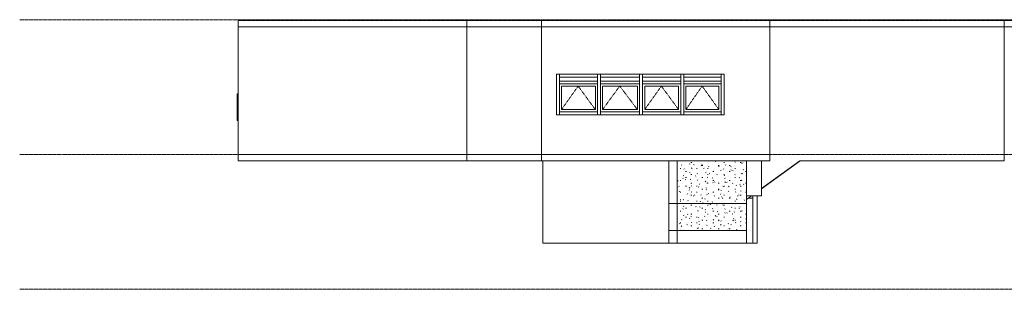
# Model space of a CAD drawing. Header units: inches. Extents: x -170 to 4251, y -136 to 137.
# Tile 1 of 4: x -170 to 752, y -126 to 126. Entities that reach past the tile are written whole.
import ezdxf

# ---------------------------------------------------------------- set-up
doc = ezdxf.new("R2010")
doc.units = ezdxf.units.IN
doc.header["$MEASUREMENT"] = 0
doc.linetypes.add('Dash 1_16_', pattern=[0.125, 0.0625, -0.0625])
doc.linetypes.add('Grid Line 1_2_', pattern=[0.875, 0.5, -0.125, 0.125, -0.125])
for name, color, linetype, lineweight in [('A-FLOR', 192, 'Continuous', 18), ('A-FLOR-LEVL', 51, 'Continuous', 9), ('A-GLAZ', 151, 'Continuous', 18), ('A-GLAZ-CWMG', 51, 'Continuous', 9), ('A-WALL', 113, 'Continuous', 18), ('S-STRS', 31, 'Continuous', 9)]:
    doc.layers.add(name, color=color, linetype=linetype, lineweight=lineweight)
pattern_1 = [(0, (1278.161, 369.173), (20.48, 2.777), [0.8448, -14.515, 0.8448, -14.515, -81.92]), (0, (1278.161, 369.173), (20.48, 2.777), [-30.72, 0.8448, -29.875, 0.8448, -14.515, -35.84]), (0, (1278.161, 369.173), (20.48, 2.777), [-76.8, 0.8448, -9.395, 0.8448, -24.755]), (136.793, (1285.841, 370.561), (-14.674099, 8.229582), [0.57952, -9.957, 0.57952, -66.153]), (136.793, (1285.841, 370.561), (-14.674099, 8.229582), [-11.116, -9.957, 0.57952, -20.494, -35.122]), (136.793, (1285.841, 370.561), (-14.674099, 8.229582), [-42.147, 0.57952, -9.957, 0.57952, -24.006]), (136.793, (1285.841, 370.561), (-14.674099, 8.229582), [-53.263, -6.445, 0.57952, -16.982]), (223.207, (1288.401, 376.115), (-5.805382, -11.00664), [0.57952, -9.957, 0.57952, -66.153]), (223.207, (1288.401, 376.115), (-5.805382, -11.00664), [-11.116, -9.957, 0.57952, -20.494, -35.122]), (223.207, (1288.401, 376.115), (-5.805382, -11.00664), [-42.147, 0.57952, -9.957, 0.57952, -24.006]), (223.207, (1288.401, 376.115), (-5.805382, -11.00664), [-53.263, -6.445, 0.57952, -16.982])]
pattern_2 = [(0, (1278.161, 336.847), (20.48, 2.777), [0.8448, -14.515, 0.8448, -14.515, -81.92]), (0, (1278.161, 336.847), (20.48, 2.777), [-30.72, 0.8448, -29.875, 0.8448, -14.515, -35.84]), (0, (1278.161, 336.847), (20.48, 2.777), [-76.8, 0.8448, -9.395, 0.8448, -24.755]), (136.793, (1285.841, 338.236), (-14.674099, 8.229582), [0.57952, -9.957, 0.57952, -66.153]), (136.793, (1285.841, 338.236), (-14.674099, 8.229582), [-11.116, -9.957, 0.57952, -20.494, -35.122]), (136.793, (1285.841, 338.236), (-14.674099, 8.229582), [-42.147, 0.57952, -9.957, 0.57952, -24.006]), (136.793, (1285.841, 338.236), (-14.674099, 8.229582), [-53.263, -6.445, 0.57952, -16.982]), (223.207, (1288.401, 343.789), (-5.805382, -11.00664), [0.57952, -9.957, 0.57952, -66.153]), (223.207, (1288.401, 343.789), (-5.805382, -11.00664), [-11.116, -9.957, 0.57952, -20.494, -35.122]), (223.207, (1288.401, 343.789), (-5.805382, -11.00664), [-42.147, 0.57952, -9.957, 0.57952, -24.006]), (223.207, (1288.401, 343.789), (-5.805382, -11.00664), [-53.263, -6.445, 0.57952, -16.982])]

# ---------------------------------------------------------------- blocks, each defined once
blk = doc.blocks.new('Curtain Wall-Awning - Curtain Wall-Awning 2-486543-North')
at = {"layer": 'A-GLAZ', "linetype": 'Dash 1_16_', "lineweight": 9}
for p in [(454.18, 41.99), (485.18, 41.99)]:
    blk.add_line(p, (469.38, 63.95), dxfattribs=at)
at = {"layer": 'A-GLAZ', "lineweight": 9}
for p, q in [((454.18, 41.99), (454.18, 63.95)), ((454.18, 63.95), (485.18, 63.95)), ((485.18, 63.95), (485.18, 41.99)), ((485.18, 41.99), (454.18, 41.99))]:
    blk.add_line(p, q, dxfattribs=at)
blk = doc.blocks.new('Curtain Wall-Awning - Curtain Wall-Awning 2-486671-North')
at = {"layer": 'A-GLAZ', "linetype": 'Dash 1_16_', "lineweight": 9}
for p in [(415.62, 41.99), (447.43, 41.99)]:
    blk.add_line(p, (431.23, 63.95), dxfattribs=at)
at = {"layer": 'A-GLAZ', "lineweight": 9}
for p, q in [((415.62, 41.99), (415.62, 63.95)), ((415.62, 63.95), (447.43, 63.95)), ((447.43, 63.95), (447.43, 41.99)), ((447.43, 41.99), (415.62, 41.99))]:
    blk.add_line(p, q, dxfattribs=at)
blk = doc.blocks.new('Curtain Wall-Awning - Curtain Wall-Awning 2-486672-North')
at = {"layer": 'A-GLAZ', "linetype": 'Dash 1_16_', "lineweight": 9}
for p in [(376.19, 41.99), (408.87, 41.99)]:
    blk.add_line(p, (392.23, 63.95), dxfattribs=at)
at = {"layer": 'A-GLAZ', "lineweight": 9}
for p, q in [((376.19, 41.99), (376.19, 63.95)), ((376.19, 63.95), (408.87, 63.95)), ((408.87, 63.95), (408.87, 41.99)), ((408.87, 41.99), (376.19, 41.99))]:
    blk.add_line(p, q, dxfattribs=at)
blk = doc.blocks.new('Curtain Wall-Awning - Curtain Wall-Awning 2-486618-North')
at = {"layer": 'A-GLAZ', "linetype": 'Dash 1_16_', "lineweight": 9}
for p in [(337.76, 41.99), (369.44, 41.99)]:
    blk.add_line(p, (353.3, 63.95), dxfattribs=at)
at = {"layer": 'A-GLAZ', "lineweight": 9}
for p, q in [((337.76, 41.99), (337.76, 63.95)), ((337.76, 63.95), (369.44, 63.95)), ((369.44, 63.95), (369.44, 41.99)), ((369.44, 41.99), (337.76, 41.99))]:
    blk.add_line(p, q, dxfattribs=at)
blk = doc.blocks.new('Rectangular Mullion - 2_5_ x 5_ rectangular 2-486546-North')
at = {"layer": 'A-GLAZ-CWMG'}
blk.add_line((487.18, 67.2), (487.18, 75.2), dxfattribs=at)
blk = doc.blocks.new('Rectangular Mullion - 2_5_ x 5_ rectangular 2-486611-North')
at = {"layer": 'A-GLAZ-CWMG'}
for p, q in [((335.76, 72.45), (335.76, 75.2)), ((371.44, 75.2), (371.44, 72.45)), ((371.44, 72.45), (335.76, 72.45))]:
    blk.add_line(p, q, dxfattribs=at)
blk = doc.blocks.new('Rectangular Mullion - 2_5_ x 5_ rectangular 2-486547-North')
at = {"layer": 'A-GLAZ-CWMG'}
blk.add_line((335.76, 67.2), (335.76, 37.24), dxfattribs=at)
blk = doc.blocks.new('Rectangular Mullion - 2_5_ x 5_ rectangular 2-V2-North')
at = {"layer": 'A-GLAZ-CWMG'}
for p, q in [((452.18, 37.24), (452.18, 39.99)), ((452.18, 39.99), (487.18, 39.99)), ((487.18, 39.99), (487.18, 37.24))]:
    blk.add_line(p, q, dxfattribs=at)
blk = doc.blocks.new('Rectangular Mullion - 2_5_ x 5_ rectangular 2-486535-North')
at = {"layer": 'A-GLAZ-CWMG'}
for p, q in [((449.43, 67.2), (449.43, 37.24)), ((452.18, 67.2), (452.18, 37.24))]:
    blk.add_line(p, q, dxfattribs=at)
blk = doc.blocks.new('Rectangular Mullion - 2_5_ x 5_ rectangular 2-486665-North')
at = {"layer": 'A-GLAZ-CWMG'}
for p, q in [((413.62, 37.24), (413.62, 39.99)), ((413.62, 39.99), (449.43, 39.99)), ((449.43, 39.99), (449.43, 37.24))]:
    blk.add_line(p, q, dxfattribs=at)
blk = doc.blocks.new('Rectangular Mullion - 2_5_ x 5_ rectangular 2-486666-North')
at = {"layer": 'A-GLAZ-CWMG'}
for p, q in [((374.19, 37.24), (374.19, 39.99)), ((374.19, 39.99), (410.87, 39.99)), ((410.87, 39.99), (410.87, 37.24))]:
    blk.add_line(p, q, dxfattribs=at)
blk = doc.blocks.new('Rectangular Mullion - 2_5_ x 5_ rectangular 2-486613-North')
at = {"layer": 'A-GLAZ-CWMG'}
for p, q in [((335.76, 37.24), (335.76, 39.99)), ((335.76, 39.99), (371.44, 39.99)), ((371.44, 39.99), (371.44, 37.24))]:
    blk.add_line(p, q, dxfattribs=at)
blk = doc.blocks.new('Rectangular Mullion - 2_5_ x 5_ rectangular 2-V3-North')
at = {"layer": 'A-GLAZ-CWMG'}
for p, q in [((452.18, 72.45), (452.18, 75.2)), ((487.18, 75.2), (487.18, 72.45)), ((487.18, 72.45), (452.18, 72.45))]:
    blk.add_line(p, q, dxfattribs=at)
blk = doc.blocks.new('Rectangular Mullion - 2_5_ x 5_ rectangular 2-486667-North')
at = {"layer": 'A-GLAZ-CWMG'}
for p, q in [((413.62, 72.45), (413.62, 75.2)), ((449.43, 75.2), (449.43, 72.45)), ((449.43, 72.45), (413.62, 72.45))]:
    blk.add_line(p, q, dxfattribs=at)
blk = doc.blocks.new('Rectangular Mullion - 2_5_ x 5_ rectangular 2-486668-North')
at = {"layer": 'A-GLAZ-CWMG'}
for p, q in [((374.19, 72.45), (374.19, 75.2)), ((410.87, 75.2), (410.87, 72.45)), ((410.87, 72.45), (374.19, 72.45))]:
    blk.add_line(p, q, dxfattribs=at)
blk = doc.blocks.new('Rectangular Mullion - 2_5_ x 5_ rectangular 2-486551-North')
at = {"layer": 'A-GLAZ-CWMG'}
blk.add_line((487.18, 37.24), (487.18, 67.2), dxfattribs=at)
blk = doc.blocks.new('Rectangular Mullion - 2_5_ x 5_ rectangular 2-486552-North')
at = {"layer": 'A-GLAZ-CWMG'}
blk.add_line((335.76, 75.2), (335.76, 67.2), dxfattribs=at)
blk = doc.blocks.new('Rectangular Mullion - 2_5_ x 5_ rectangular 2-486539-North')
at = {"layer": 'A-GLAZ-CWMG'}
for p, q in [((449.43, 75.2), (449.43, 67.2)), ((452.18, 75.2), (452.18, 67.2))]:
    blk.add_line(p, q, dxfattribs=at)
blk = doc.blocks.new('Rectangular Mullion - 2_5_ x 5_ rectangular 2-486615-North')
at = {"layer": 'A-GLAZ-CWMG'}
for p, q in [((335.76, 65.95), (335.76, 68.7)), ((371.44, 68.7), (335.76, 68.7)), ((371.44, 65.95), (335.76, 65.95)), ((371.44, 68.7), (371.44, 65.95))]:
    blk.add_line(p, q, dxfattribs=at)
blk = doc.blocks.new('Rectangular Mullion - 2_5_ x 5_ rectangular 2-486669-North')
at = {"layer": 'A-GLAZ-CWMG'}
for p, q in [((374.19, 65.95), (374.19, 68.7)), ((410.87, 68.7), (374.19, 68.7)), ((410.87, 65.95), (374.19, 65.95)), ((410.87, 68.7), (410.87, 65.95))]:
    blk.add_line(p, q, dxfattribs=at)
blk = doc.blocks.new('Rectangular Mullion - 2_5_ x 5_ rectangular 2-486670-North')
at = {"layer": 'A-GLAZ-CWMG'}
for p, q in [((413.62, 65.95), (413.62, 68.7)), ((449.43, 68.7), (413.62, 68.7)), ((449.43, 65.95), (413.62, 65.95)), ((449.43, 68.7), (449.43, 65.95))]:
    blk.add_line(p, q, dxfattribs=at)
blk = doc.blocks.new('Rectangular Mullion - 2_5_ x 5_ rectangular 2-486542-North')
at = {"layer": 'A-GLAZ-CWMG'}
for p, q in [((452.18, 65.95), (452.18, 68.7)), ((487.18, 68.7), (452.18, 68.7)), ((487.18, 65.95), (452.18, 65.95)), ((487.18, 68.7), (487.18, 65.95))]:
    blk.add_line(p, q, dxfattribs=at)
blk = doc.blocks.new('Rectangular Mullion - 2_5_ x 5_ rectangular 2-487003-North')
at = {"layer": 'A-GLAZ-CWMG'}
for p, q in [((34, 56.61), (35, 56.61)), ((34, 31.7), (34, 56.61)), ((35, 31.7), (34, 31.7))]:
    blk.add_line(p, q, dxfattribs=at)

msp = doc.modelspace()

# ---------------------------------------------------------------- hatches: boundary and pattern name
at = {"layer": 'S-STRS'}
h = msp.add_hatch(dxfattribs=at)
h.set_pattern_fill('FP_2', color=256, style=0, pattern_type=2)
h.set_pattern_definition(pattern_2)
h.paths.add_polyline_path([(510.93, -41.7), (510.93, -6), (446.19, -6), (446.19, -41.7), (508.42, -41.7)])
h = msp.add_hatch(dxfattribs=at)
h.set_pattern_fill('FP_2', color=256, style=0, pattern_type=2)
h.set_pattern_definition(pattern_2)
h.paths.add_polyline_path([(510.93, -45.73), (510.93, -41.7), (446.19, -41.7), (446.19, -45.73), (508.42, -45.73)])
h = msp.add_hatch(dxfattribs=at)
h.set_pattern_fill('FP_1', color=256, style=0, pattern_type=2)
h.set_pattern_definition(pattern_1)
h.paths.add_polyline_path([(446.19, -48.16), (510.93, -48.16), (510.93, -45.73), (446.19, -45.73)])
h = msp.add_hatch(dxfattribs=at)
h.set_pattern_fill('FP_1', color=256, style=0, pattern_type=2)
h.set_pattern_definition(pattern_1)
h.paths.add_polyline_path([(446.19, -71), (510.93, -71), (510.93, -48.16), (446.19, -48.16), (446.19, -70.91)])

# ---------------------------------------------------------------- linework, layer by layer
at = {"layer": 'A-FLOR'}
for p, q in [((35, 125.25), (1788.39, 125.25)), ((35, 125.25), (35, 119.25)), ((249.03, 125.25), (249.03, 119.25)), ((319.01, 125.25), (319.01, 119.25)), ((532.93, 125.25), (532.93, 119.25)), ((752.44, 125.25), (752.44, 119.25)), ((1781.39, 119.25), (249.03, 119.25)), ((35, 0), (249.03, 0)), ((35, 0), (35, -6)), ((249.03, 0), (249.03, -6)), ((319.01, -6), (319.01, 0)), ((532.93, 0), (532.93, -6)), ((532.93, -6), (35, -6)), ((446.19, -71), (510.93, -71)), ((446.19, -71), (446.19, -83)), ((510.93, -71.06), (510.93, -83)), ((510.93, -83), (446.19, -83))]:
    msp.add_line(p, q, dxfattribs=at)
at = {"layer": 'A-FLOR-LEVL', "linetype": 'Grid Line 1_2_'}
for p, q in [((-169.73, 126), (1922.94, 126)), ((-169.73, 0), (1922.94, 0)), ((-169.73, -126), (1922.94, -126))]:
    msp.add_line(p, q, dxfattribs=at)
at = {"layer": 'A-WALL'}
for p, q in [((249.03, 119.25), (35, 119.25)), ((35, 119.25), (35, 0)), ((532.93, 119.25), (249.03, 119.25)), ((249.03, 119.25), (249.03, 0)), ((319.01, 119.25), (319.01, 0)), ((532.93, 0), (532.93, 119.25)), ((752.44, 119.25), (752.44, -6)), ((333.01, 37.24), (333.01, 75.2)), ((333.01, 75.2), (489.93, 75.2)), ((489.93, 75.2), (489.93, 37.24)), ((371.44, 72.45), (335.76, 72.45)), ((335.76, 72.45), (335.76, 68.7)), ((335.76, 68.7), (371.44, 68.7)), ((371.44, 68.7), (371.44, 72.45)), ((410.87, 72.45), (374.19, 72.45)), ((374.19, 72.45), (374.19, 68.7)), ((374.19, 68.7), (410.87, 68.7)), ((410.87, 68.7), (410.87, 72.45)), ((449.43, 72.45), (413.62, 72.45)), ((413.62, 72.45), (413.62, 68.7)), ((413.62, 68.7), (449.43, 68.7)), ((449.43, 68.7), (449.43, 72.45)), ((487.18, 72.45), (452.18, 72.45)), ((452.18, 72.45), (452.18, 68.7)), ((452.18, 68.7), (487.18, 68.7)), ((487.18, 68.7), (487.18, 72.45)), ((489.93, 37.24), (333.01, 37.24)), ((249.03, 0), (532.93, 0)), ((320.18, -6), (320.18, -83)), ((438.19, -82.88), (438.19, -6)), ((446.19, -6), (446.19, -71)), ((510.93, -38.73), (510.93, -6)), ((524.93, -6), (524.93, -38.73)), ((524.93, -31.76), (560.85, -6)), ((524.93, -32.03), (561.24, -6)), ((560.85, -6), (752.44, -6)), ((438.19, -45.73), (446.19, -45.73)), ((524.93, -38.73), (510.93, -38.73)), ((510.93, -42.07), (515.6, -38.73)), ((510.93, -71.06), (510.93, -45.73)), ((512.49, -40.95), (516.93, -40.95)), ((516.93, -38.73), (516.93, -82.96)), ((521.07, -83), (521.07, -38.73)), ((438.19, -70.91), (446.19, -70.91)), ((446.19, -82.88), (438.19, -82.88)), ((516.93, -82.96), (510.93, -82.96)), ((320.18, -83), (446.19, -83)), ((510.93, -83), (521.07, -83))]:
    msp.add_line(p, q, dxfattribs=at)
at = {"layer": 'S-STRS'}
for p, q in [((446.19, -6), (446.19, -9.43)), ((510.93, -9.43), (510.93, -6)), ((446.19, -9.43), (446.19, -15.88)), ((446.19, -22.34), (446.19, -15.88)), ((510.93, -15.88), (510.93, -9.43)), ((510.93, -15.88), (510.93, -22.34)), ((446.19, -28.79), (446.19, -22.34)), ((510.93, -22.34), (510.93, -28.79)), ((446.19, -35.25), (446.19, -28.79)), ((446.19, -41.7), (446.19, -35.25)), ((510.93, -28.79), (510.93, -35.25)), ((510.93, -35.25), (510.93, -41.7)), ((446.19, -41.7), (446.19, -42.35)), ((446.19, -45.73), (446.19, -42.35)), ((446.19, -48.16), (446.19, -45.73)), ((510.93, -45.73), (446.19, -45.73)), ((510.93, -42.35), (510.93, -41.7)), ((510.93, -42.35), (510.93, -45.73)), ((446.19, -48.16), (446.19, -48.8)), ((446.19, -54.61), (446.19, -48.8)), ((446.19, -61.07), (446.19, -54.61)), ((446.19, -67.52), (446.19, -61.07)), ((446.19, -70.91), (446.19, -67.52))]:
    msp.add_line(p, q, dxfattribs=at)

# ---------------------------------------------------------------- block references
at = {"layer": 'A-GLAZ'}
for name in ['Curtain Wall-Awning - Curtain Wall-Awning 2-486618-North', 'Curtain Wall-Awning - Curtain Wall-Awning 2-486672-North', 'Curtain Wall-Awning - Curtain Wall-Awning 2-486671-North', 'Curtain Wall-Awning - Curtain Wall-Awning 2-486543-North']:
    msp.add_blockref(name, (0, 0), dxfattribs=at)
at = {"layer": 'A-GLAZ-CWMG'}
for name, p in [('Rectangular Mullion - 2_5_ x 5_ rectangular 2-486611-North', (0, 0)), ('Rectangular Mullion - 2_5_ x 5_ rectangular 2-486552-North', (0, 0)), ('Rectangular Mullion - 2_5_ x 5_ rectangular 2-486539-North', (-77.99, 0)), ('Rectangular Mullion - 2_5_ x 5_ rectangular 2-486668-North', (0, 0)), ('Rectangular Mullion - 2_5_ x 5_ rectangular 2-486539-North', (-38.56, 0)), ('Rectangular Mullion - 2_5_ x 5_ rectangular 2-486667-North', (0, 0)), ('Rectangular Mullion - 2_5_ x 5_ rectangular 2-486539-North', (0, 0)), ('Rectangular Mullion - 2_5_ x 5_ rectangular 2-V3-North', (0, 0)), ('Rectangular Mullion - 2_5_ x 5_ rectangular 2-486546-North', (0, 0)), ('Rectangular Mullion - 2_5_ x 5_ rectangular 2-486615-North', (0, 0)), ('Rectangular Mullion - 2_5_ x 5_ rectangular 2-486547-North', (0, 0)), ('Rectangular Mullion - 2_5_ x 5_ rectangular 2-486535-North', (-77.99, 0)), ('Rectangular Mullion - 2_5_ x 5_ rectangular 2-486669-North', (0, 0)), ('Rectangular Mullion - 2_5_ x 5_ rectangular 2-486535-North', (-38.56, 0)), ('Rectangular Mullion - 2_5_ x 5_ rectangular 2-486670-North', (0, 0)), ('Rectangular Mullion - 2_5_ x 5_ rectangular 2-486535-North', (0, 0)), ('Rectangular Mullion - 2_5_ x 5_ rectangular 2-486542-North', (0, 0)), ('Rectangular Mullion - 2_5_ x 5_ rectangular 2-486551-North', (0, 0)), ('Rectangular Mullion - 2_5_ x 5_ rectangular 2-487003-North', (0, 0)), ('Rectangular Mullion - 2_5_ x 5_ rectangular 2-486613-North', (0, 0)), ('Rectangular Mullion - 2_5_ x 5_ rectangular 2-486666-North', (0, 0)), ('Rectangular Mullion - 2_5_ x 5_ rectangular 2-486665-North', (0, 0)), ('Rectangular Mullion - 2_5_ x 5_ rectangular 2-V2-North', (0, 0))]:
    msp.add_blockref(name, p, dxfattribs=at)

doc.saveas('drawing.dxf')
